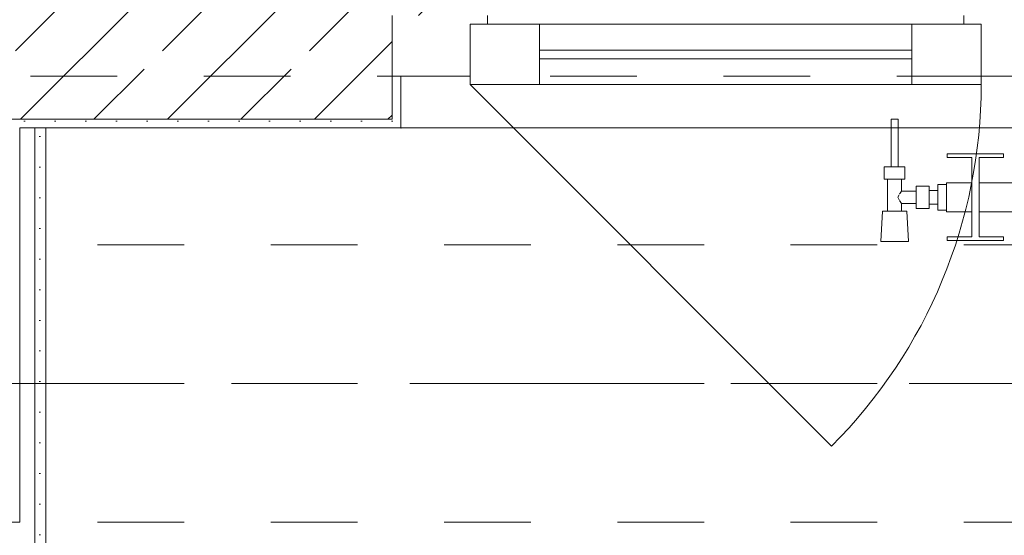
# Model space of a CAD drawing. Header units: metres. Extents: x -3.6 to 90.7, y -11.1 to 18.
# Tile 105 of 256: x 4.29 to 5.427, y 12.975 to 13.57. Entities that reach past the tile are written whole.
import ezdxf

# ---------------------------------------------------------------- set-up
doc = ezdxf.new("R2010")
doc.units = ezdxf.units.M
doc.header["$MEASUREMENT"] = 0
for name, pattern in [('Achse', [0.2, 0.1, -0.05, 0, -0.05]), ('Strichlinie doppelt', [0.546806, 0.264583, -0.105833, 0.070556, -0.105833]), ('Strichlinie eng', [0.115, 0.075, -0.04]), ('Untersicht', [0.1, 0.075, -0.025]), ('Wipeout_Contour', [1, 0, -1])]:
    doc.linetypes.add(name, pattern=pattern)
for name, color, linetype in [('152 - Bemaßung_ Beschriftung.Ausbau', 7, 'Continuous'), ('451 - Universal.Achsen Raster', 7, 'Continuous'), ('604 - Struktur.Wand Aussen', 7, 'Continuous'), ('608 - Struktur.Träger', 7, 'Continuous'), ('650 - Abdeckung.Fußboden Aufbau', 7, 'Continuous'), ('801 - HKLSE.Heizung_ Klima_ Lüftung', 7, 'Continuous'), ('Neubau_606 - Struktur.Wand Innen Ausbau', 7, 'Continuous'), ('Neubau_653 - Abdeckung.TB Verkofferung', 7, 'Continuous')]:
    doc.layers.add(name, color=color, linetype=linetype)
doc.styles.add('ERSTELLTER_STIL_2', font='txt')
doc.dimstyles.new('ERSTELLTER_STIL__3', dxfattribs={"dimtxt": 0.1, "dimasz": 0.0532, "dimexe": 0.18, "dimexo": 0.0625, "dimgap": 0, "dimtad": 1, "dimtih": 1, "dimtoh": 1, "dimzin": 0, "dimdsep": 46, "dimtxsty": 'ERSTELLTER_STIL_2', "dimblk": 'ARROWHEAD_2', "dimblk1": 'ARROWHEAD_2', "dimblk2": 'ARROWHEAD_2', "dimcen": 0.09, "dimse1": 1, "dimse2": 1, "dimclrd": 7, "dimclre": 7, "dimclrt": 7, "dimazin": 0, "dimtfac": 1, "dimtdec": 4, "dimtmove": 0, "dimatfit": 3, "dimfxl": 1, "dimtolj": 1, "dimtzin": 0, "dimarcsym": 0})
pattern_1 = [(45, (0, 0), (-0.01767767, 0.01767767), [0, -0.025])]

# ---------------------------------------------------------------- blocks, each defined once
blk = doc.blocks.new('*D252')
at = {"layer": '152 - Bemaßung_ Beschriftung.Ausbau', "color": 7, "linetype": 'Continuous', "lineweight": 5}
for p, q in [((4.21, 15.3025), (4.21, 15.4075)), ((7.66, 15.3025), (7.66, 15.4075)), ((4.2302, 15.39), (4.1898, 15.32)), ((7.6802, 15.39), (7.6398, 15.32)), ((4.05, 15.355), (4.21, 15.355)), ((4.21, 15.355), (7.66, 15.355))]:
    blk.add_line(p, q, dxfattribs=at)
at = {"layer": '152 - Bemaßung_ Beschriftung.Ausbau', "color": 7, "lineweight": 5, "char_height": 0.1, "attachment_point": 7, "style": 'ERSTELLTER_STIL_2'}
for s, insert in [('\\A1;{\\pql;\\fArial|b0|i0|c0|p38;3,45}', (5.7261, 15.375)), ('\\A1;{\\pql;\\fArial|b0|i0|c0|p38;16}', (7.488, 15.375))]:
    blk.add_mtext(s, dxfattribs=dict(at, insert=insert))
blk = doc.blocks.new('ARROWHEAD_2')
at = {"color": 0, "linetype": 'Continuous', "lineweight": 0}
for p, q in [((-0.378, -0.655), (0.378, 0.655)), ((0, 0), (-1, 0))]:
    blk.add_line(p, q, dxfattribs=at)
blk = doc.blocks.new('*D290')
at = {"layer": '152 - Bemaßung_ Beschriftung.Ausbau', "color": 7, "linetype": 'Continuous', "lineweight": 5}
for p, q in [((4.0002, 15.89), (3.9598, 15.82)), ((4.3002, 15.89), (4.2598, 15.82)), ((3.98, 15.855), (4.28, 15.855))]:
    blk.add_line(p, q, dxfattribs=at)
at = {"layer": '152 - Bemaßung_ Beschriftung.Ausbau', "color": 7, "lineweight": 5, "insert": (4.0541, 15.875), "char_height": 0.1, "attachment_point": 7, "style": 'ERSTELLTER_STIL_2'}
blk.add_mtext('\\A1;{\\pql;\\fArial|b0|i0|c0|p38;30}', dxfattribs=at)
blk = doc.blocks.new('*D291')
at = {"layer": '152 - Bemaßung_ Beschriftung.Ausbau', "color": 7, "linetype": 'Continuous', "lineweight": 5}
for p, q in [((4.28, 15.8025), (4.28, 15.9075)), ((7.58, 15.8025), (7.58, 15.9075)), ((4.3002, 15.89), (4.2598, 15.82)), ((7.6002, 15.89), (7.5598, 15.82)), ((3.98, 15.855), (4.28, 15.855)), ((4.28, 15.855), (7.58, 15.855)), ((7.58, 15.855), (7.88, 15.855))]:
    blk.add_line(p, q, dxfattribs=at)
at = {"layer": '152 - Bemaßung_ Beschriftung.Ausbau', "color": 7, "lineweight": 5, "insert": (5.797, 15.875), "char_height": 0.1, "attachment_point": 7, "style": 'ERSTELLTER_STIL_2'}
blk.add_mtext('\\A1;{\\pql;\\fArial|b0|i0|c0|p38;3,30}', dxfattribs=at)

msp = doc.modelspace()

# ---------------------------------------------------------------- hatches: boundary and pattern name
at = {"layer": '604 - Struktur.Wand Aussen', "linetype": 'Continuous', "lineweight": 0, "true_color": 0x000000}
h = msp.add_hatch(dxfattribs=at)
h.set_pattern_fill('Beton__Stahlbeton_0001', color=18, style=0, pattern_type=2)
h.set_pattern_definition([(45, (0, 0), (-0.0848528, 0.0848528), []), (45, (-0.04243, 0.04243), (-0.0848528, 0.0848528), [0.09, -0.03])])
h.paths.add_polyline_path([(3.46, 13.695), (3.46, 13.575), (3.52, 13.575), (3.52, 13.505), (3.52, 13.455), (4.72, 13.455), (4.72, 13.505), (4.72, 13.575), (4.78, 13.575), (4.78, 13.695)])
h = msp.add_hatch(dxfattribs=at)
h.set_pattern_fill('Gips_0001', color=18, style=0, pattern_type=2)
h.set_pattern_definition(pattern_1)
h.paths.add_polyline_path([(4.72, 13.445), (4.73, 13.445), (4.73, 13.505), (4.72, 13.505)])
h = msp.add_hatch(dxfattribs=at)
h.set_pattern_fill('Gips_0001', color=18, style=0, pattern_type=2)
h.set_pattern_definition(pattern_1)
h.paths.add_polyline_path([(4.29, 13.455), (4.29, 13.445), (4.72, 13.445), (4.72, 13.455)])
at = {"layer": 'Neubau_606 - Struktur.Wand Innen Ausbau', "linetype": 'Continuous', "lineweight": 0, "true_color": 0x000000}
h = msp.add_hatch(dxfattribs=at)
h.set_pattern_fill('Gips_0001', color=18, style=0, pattern_type=2)
h.set_pattern_definition(pattern_1)
h.paths.add_polyline_path([(4.32, 12.7025), (4.32, 13.445), (4.3075, 13.445), (4.3075, 12.7025)])

# ---------------------------------------------------------------- linework, layer by layer
at = {"layer": '451 - Universal.Achsen Raster', "color": 160, "linetype": 'Strichlinie doppelt', "lineweight": 9, "true_color": 0x3232ff}
msp.add_line((64.935, 13.15), (-3.175, 13.15), dxfattribs=at)
at = {"layer": '604 - Struktur.Wand Aussen', "color": 7, "linetype": 'Continuous', "lineweight": 13}
for p, q in [((4.72, 13.575), (4.72, 13.505)), ((4.72, 13.575), (4.72, 13.505)), ((4.72, 13.575), (4.72, 13.505)), ((4.83, 13.575), (4.83, 13.565)), ((5.38, 13.565), (5.38, 13.575)), ((4.83, 13.565), (4.81, 13.565)), ((4.81, 13.565), (4.81, 13.505)), ((4.81, 13.495), (4.81, 13.565)), ((4.81, 13.565), (4.89, 13.565)), ((4.89, 13.565), (5.32, 13.565)), ((4.89, 13.565), (4.89, 13.495)), ((5.32, 13.495), (5.32, 13.565)), ((5.32, 13.565), (5.4, 13.565)), ((5.4, 13.565), (5.38, 13.565)), ((5.4, 13.505), (5.4, 13.565)), ((5.4, 13.565), (5.4, 13.495)), ((4.89, 13.535), (5.32, 13.535)), ((5.32, 13.525), (4.89, 13.525)), ((4.72, 13.455), (4.72, 13.505)), ((4.81, 13.505), (4.72, 13.505)), ((5.42, 13.505), (5.4, 13.505)), ((5.44, 13.505), (5.42, 13.505)), ((4.89, 13.495), (4.81, 13.495)), ((5.32, 13.495), (4.89, 13.495)), ((5.4, 13.495), (5.32, 13.495)), ((3.52, 13.455), (4.72, 13.455))]:
    msp.add_line(p, q, dxfattribs=at)
at = {"layer": '604 - Struktur.Wand Aussen', "color": 7, "linetype": 'Continuous', "lineweight": 5}
for p, q in [((4.72, 13.505), (4.73, 13.505)), ((4.72, 13.505), (4.73, 13.505)), ((4.72, 13.505), (4.73, 13.505)), ((4.73, 13.505), (4.73, 13.455)), ((4.73, 13.505), (4.73, 13.455)), ((4.73, 13.455), (4.73, 13.445)), ((4.73, 13.455), (4.73, 13.445)), ((4.72, 13.445), (4.73, 13.445))]:
    msp.add_line(p, q, dxfattribs=at)
at = {"layer": '604 - Struktur.Wand Aussen', "color": 7, "linetype": 'Continuous', "lineweight": 9}
msp.add_line((4.81, 13.495), (5.2272, 13.0778), dxfattribs=at)
at = {"layer": '604 - Struktur.Wand Aussen', "color": 7, "linetype": 'Continuous', "lineweight": 5, "flags": 128}
msp.add_lwpolyline([(4.29, 13.445), (4.72, 13.445)], dxfattribs=at)
at = {"layer": '604 - Struktur.Wand Aussen', "color": 7, "linetype": 'Continuous', "lineweight": 9}
msp.add_point((4.73, 13.445), dxfattribs=at)
at = {"layer": '608 - Struktur.Träger', "color": 7, "linetype": 'Achse', "lineweight": 9}
msp.add_line((0.38, 13.15), (11.48, 13.15), dxfattribs=at)
at = {"layer": '608 - Struktur.Träger', "color": 7, "linetype": 'Untersicht', "lineweight": 13}
msp.add_line((0.38, 12.99), (11.48, 12.99), dxfattribs=at)
at = {"layer": '650 - Abdeckung.Fußboden Aufbau', "color": 7, "linetype": 'Continuous', "lineweight": 13, "flags": 128}
msp.add_lwpolyline([(7.57, 8.22), (7.57, 8.51), (7.66, 8.51), (7.66, 12.99), (7.57, 12.99), (7.57, 13.445), (4.29, 13.445), (4.29, 12.99), (4.21, 12.99), (4.21, 8.22)], dxfattribs=at)
at = {"layer": 'Neubau_606 - Struktur.Wand Innen Ausbau', "color": 1, "linetype": 'Continuous', "lineweight": 5}
msp.add_line((4.3075, 12.7525), (4.3075, 13.445), dxfattribs=at)
at = {"layer": 'Neubau_606 - Struktur.Wand Innen Ausbau', "color": 1, "linetype": 'Continuous', "lineweight": 5, "flags": 128}
msp.add_lwpolyline([(4.32, 12.69), (4.32, 13.445)], dxfattribs=at)
at = {"layer": 'Neubau_653 - Abdeckung.TB Verkofferung', "color": 1, "linetype": 'Untersicht', "lineweight": 9}
msp.add_line((0.7025, 13.505), (11.24, 13.505), dxfattribs=at)

# ---------------------------------------------------------------- dimensions: what is measured, and where the dimension line sits
at = {"layer": '152 - Bemaßung_ Beschriftung.Ausbau', "color": 7, "linetype": 'Continuous', "lineweight": 5}
dim = msp.add_linear_dim(base=(4.28, 15.855), p1=(3.98, 13.45), p2=(4.28, 13.45), dimstyle='ERSTELLTER_STIL__3', dxfattribs=at)
dim.commit()
dim.dimension.update_dxf_attribs({"geometry": '*D290', "text_midpoint": (4.1303, 15.925), "dimtype": 160})

# ---------------------------------------------------------------- next in the draw order: wipeouts: each hides what was drawn before it
at = {"color": 254, "linetype": 'Wipeout_Contour', "lineweight": 0, "ltscale": 3561.023185}
msp.add_wipeout([(5.36, 13.3817), (5.36, 13.3483), (5.3892, 13.3483), (5.3892, 13.3192), (5.3608, 13.3192), (5.3608, 13.315), (5.4258, 13.315), (5.4258, 13.3192), (5.3975, 13.3192), (5.3975, 13.3483), (5.4558, 13.3483), (5.4558, 13.3192), (5.4275, 13.3192), (5.4275, 13.315), (5.4925, 13.315), (5.4925, 13.3192), (5.4642, 13.3192), (5.4642, 13.3483), (5.5225, 13.3483), (5.5225, 13.3192), (5.4942, 13.3192), (5.4942, 13.315), (5.5592, 13.315), (5.5592, 13.3192), (5.5308, 13.3192), (5.5308, 13.3483), (5.5892, 13.3483), (5.5892, 13.3192), (5.5608, 13.3192), (5.5608, 13.315), (5.6258, 13.315), (5.6258, 13.3192), (5.5975, 13.3192), (5.5975, 13.3483), (5.6558, 13.3483), (5.6558, 13.3192), (5.6275, 13.3192), (5.6275, 13.315), (5.6925, 13.315), (5.6925, 13.3192), (5.6642, 13.3192), (5.6642, 13.3483), (5.7225, 13.3483), (5.7225, 13.3192), (5.6942, 13.3192), (5.6942, 13.315), (5.7592, 13.315), (5.7592, 13.3192), (5.7308, 13.3192), (5.7308, 13.3483), (5.7892, 13.3483), (5.7892, 13.3192), (5.7608, 13.3192), (5.7608, 13.315), (5.8258, 13.315), (5.8258, 13.3192), (5.7975, 13.3192), (5.7975, 13.3483), (5.8558, 13.3483), (5.8558, 13.3192), (5.8275, 13.3192), (5.8275, 13.315), (5.8925, 13.315), (5.8925, 13.3192), (5.8642, 13.3192), (5.8642, 13.3483), (5.9225, 13.3483), (5.9225, 13.3192), (5.8942, 13.3192), (5.8942, 13.315), (5.9592, 13.315), (5.9592, 13.3192), (5.9308, 13.3192), (5.9308, 13.3483), (5.9892, 13.3483), (5.9892, 13.3192), (5.9608, 13.3192), (5.9608, 13.315), (6.0258, 13.315), (6.0258, 13.3192), (5.9975, 13.3192), (5.9975, 13.3483), (6.0558, 13.3483), (6.0558, 13.3192), (6.0275, 13.3192), (6.0275, 13.315), (6.0925, 13.315), (6.0925, 13.3192), (6.0642, 13.3192), (6.0642, 13.3483), (6.1225, 13.3483), (6.1225, 13.3192), (6.0942, 13.3192), (6.0942, 13.315), (6.1592, 13.315), (6.1592, 13.3192), (6.1308, 13.3192), (6.1308, 13.3483), (6.1892, 13.3483), (6.1892, 13.3192), (6.1608, 13.3192), (6.1608, 13.315), (6.2258, 13.315), (6.2258, 13.3192), (6.1975, 13.3192), (6.1975, 13.3483), (6.2558, 13.3483), (6.2558, 13.3192), (6.2275, 13.3192), (6.2275, 13.315), (6.2925, 13.315), (6.2925, 13.3192), (6.2642, 13.3192), (6.2642, 13.3483), (6.3225, 13.3483), (6.3225, 13.3192), (6.2942, 13.3192), (6.2942, 13.315), (6.3592, 13.315), (6.3592, 13.3192), (6.3308, 13.3192), (6.3308, 13.3483), (6.36, 13.3483), (6.36, 13.3817), (6.3308, 13.3817), (6.3308, 13.4108), (6.3592, 13.4108), (6.3592, 13.415), (6.2942, 13.415), (6.2942, 13.4108), (6.3225, 13.4108), (6.3225, 13.3817), (6.2642, 13.3817), (6.2642, 13.4108), (6.2925, 13.4108), (6.2925, 13.415), (6.2275, 13.415), (6.2275, 13.4108), (6.2558, 13.4108), (6.2558, 13.3817), (6.1975, 13.3817), (6.1975, 13.4108), (6.2258, 13.4108), (6.2258, 13.415), (6.1608, 13.415), (6.1608, 13.4108), (6.1892, 13.4108), (6.1892, 13.3817), (6.1308, 13.3817), (6.1308, 13.4108), (6.1592, 13.4108), (6.1592, 13.415), (6.0942, 13.415), (6.0942, 13.4108), (6.1225, 13.4108), (6.1225, 13.3817), (6.0642, 13.3817), (6.0642, 13.4108), (6.0925, 13.4108), (6.0925, 13.415), (6.0275, 13.415), (6.0275, 13.4108), (6.0558, 13.4108), (6.0558, 13.3817), (5.9975, 13.3817), (5.9975, 13.4108), (6.0258, 13.4108), (6.0258, 13.415), (5.9608, 13.415), (5.9608, 13.4108), (5.9892, 13.4108), (5.9892, 13.3817), (5.9308, 13.3817), (5.9308, 13.4108), (5.9592, 13.4108), (5.9592, 13.415), (5.8942, 13.415), (5.8942, 13.4108), (5.9225, 13.4108), (5.9225, 13.3817), (5.8642, 13.3817), (5.8642, 13.4108), (5.8925, 13.4108), (5.8925, 13.415), (5.8275, 13.415), (5.8275, 13.4108), (5.8558, 13.4108), (5.8558, 13.3817), (5.7975, 13.3817), (5.7975, 13.4108), (5.8258, 13.4108), (5.8258, 13.415), (5.7608, 13.415), (5.7608, 13.4108), (5.7892, 13.4108), (5.7892, 13.3817), (5.7308, 13.3817), (5.7308, 13.4108), (5.7592, 13.4108), (5.7592, 13.415), (5.6942, 13.415), (5.6942, 13.4108), (5.7225, 13.4108), (5.7225, 13.3817), (5.6642, 13.3817), (5.6642, 13.4108), (5.6925, 13.4108), (5.6925, 13.415), (5.6275, 13.415), (5.6275, 13.4108), (5.6558, 13.4108), (5.6558, 13.3817), (5.5975, 13.3817), (5.5975, 13.4108), (5.6258, 13.4108), (5.6258, 13.415), (5.5608, 13.415), (5.5608, 13.4108), (5.5892, 13.4108), (5.5892, 13.3817), (5.5308, 13.3817), (5.5308, 13.4108), (5.5592, 13.4108), (5.5592, 13.415), (5.4942, 13.415), (5.4942, 13.4108), (5.5225, 13.4108), (5.5225, 13.3817), (5.4642, 13.3817), (5.4642, 13.4108), (5.4925, 13.4108), (5.4925, 13.415), (5.4275, 13.415), (5.4275, 13.4108), (5.4558, 13.4108), (5.4558, 13.3817), (5.3975, 13.3817), (5.3975, 13.4108), (5.4258, 13.4108), (5.4258, 13.415), (5.3608, 13.415), (5.3608, 13.4108), (5.3892, 13.4108), (5.3892, 13.3817)], dxfattribs=at).dxf.layer = '801 - HKLSE.Heizung_ Klima_ Lüftung'

# ---------------------------------------------------------------- next in the draw order: linework, layer by layer
at = {"layer": '801 - HKLSE.Heizung_ Klima_ Lüftung', "color": 7, "linetype": 'Continuous', "lineweight": 5}
for p, q in [((5.4258, 13.4108), (5.4258, 13.415)), ((5.3892, 13.4108), (5.3892, 13.3192)), ((5.3975, 13.3192), (5.3975, 13.4108)), ((5.3975, 13.4108), (5.4258, 13.4108)), ((5.3975, 13.3817), (5.4558, 13.3817)), ((5.3975, 13.3483), (5.4558, 13.3483)), ((5.4258, 13.3192), (5.3975, 13.3192)), ((5.4258, 13.315), (5.4258, 13.3192))]:
    msp.add_line(p, q, dxfattribs=at)

# ---------------------------------------------------------------- next in the draw order: wipeouts: each hides what was drawn before it
at = {"color": 254, "linetype": 'Wipeout_Contour', "lineweight": 0, "ltscale": 458.582628}
msp.add_wipeout([(5.36, 13.3503), (5.36, 13.3797), (5.35, 13.3797), (5.35, 13.373), (5.34, 13.373), (5.34, 13.378), (5.325, 13.378), (5.325, 13.372), (5.308, 13.372), (5.308, 13.386), (5.312, 13.386), (5.312, 13.4), (5.304, 13.4), (5.304, 13.455), (5.296, 13.455), (5.296, 13.4), (5.288, 13.4), (5.288, 13.386), (5.292, 13.386), (5.292, 13.349), (5.286, 13.349), (5.284, 13.314), (5.316, 13.314), (5.314, 13.349), (5.308, 13.349), (5.308, 13.358), (5.325, 13.358), (5.325, 13.352), (5.34, 13.352), (5.34, 13.357), (5.35, 13.357), (5.35, 13.3503)], dxfattribs=at).dxf.layer = '801 - HKLSE.Heizung_ Klima_ Lüftung'

# ---------------------------------------------------------------- next in the draw order: linework, layer by layer
at = {"layer": '604 - Struktur.Wand Aussen', "color": 7, "linetype": 'Continuous', "lineweight": 9}
msp.add_line((7.11, 13.445), (4.73, 13.445), dxfattribs=at)
at = {"layer": '604 - Struktur.Wand Aussen', "color": 7, "linetype": 'Strichlinie eng', "lineweight": 9}
msp.add_line((7.11, 13.445), (4.73, 13.445), dxfattribs=at)
at = {"layer": '604 - Struktur.Wand Aussen', "color": 7, "linetype": 'Continuous', "lineweight": 9}
msp.add_arc((4.81, 13.495), 0.59, 315, 0, dxfattribs=at)
at = {"layer": '608 - Struktur.Träger', "color": 7, "linetype": 'Untersicht', "lineweight": 13}
msp.add_line((0.38, 13.31), (11.48, 13.31), dxfattribs=at)
at = {"layer": '801 - HKLSE.Heizung_ Klima_ Lüftung', "color": 7, "linetype": 'Continuous', "lineweight": 5}
for p, q in [((5.2972, 13.455), (5.296, 13.455)), ((5.296, 13.455), (5.296, 13.4)), ((5.3, 13.455), (5.2972, 13.455)), ((5.3028, 13.455), (5.3, 13.455)), ((5.304, 13.455), (5.3028, 13.455)), ((5.304, 13.455), (5.304, 13.4)), ((5.3608, 13.415), (5.3608, 13.4108)), ((5.4258, 13.415), (5.3608, 13.415)), ((5.3608, 13.415), (5.3608, 13.4108)), ((5.3608, 13.4108), (5.3892, 13.4108)), ((5.294, 13.4), (5.288, 13.4)), ((5.288, 13.4), (5.288, 13.386)), ((5.306, 13.4), (5.294, 13.4)), ((5.2972, 13.4), (5.296, 13.4)), ((5.3, 13.4), (5.2972, 13.4)), ((5.3028, 13.4), (5.3, 13.4)), ((5.304, 13.4), (5.3028, 13.4)), ((5.312, 13.4), (5.306, 13.4)), ((5.312, 13.4), (5.312, 13.386)), ((5.294, 13.386), (5.288, 13.386)), ((5.292, 13.386), (5.292, 13.349)), ((5.306, 13.386), (5.294, 13.386)), ((5.312, 13.386), (5.306, 13.386)), ((5.308, 13.386), (5.308, 13.372)), ((5.35, 13.3797), (5.35, 13.365)), ((5.35, 13.3797), (5.36, 13.3797)), ((5.35, 13.3797), (5.35, 13.365)), ((5.35, 13.3797), (5.36, 13.3797)), ((5.36, 13.3817), (5.36, 13.3768)), ((5.36, 13.3817), (5.3892, 13.3817)), ((5.3053, 13.3679), (5.3039, 13.365)), ((5.3063, 13.3699), (5.3058, 13.3689)), ((5.308, 13.372), (5.3063, 13.3699)), ((5.308, 13.372), (5.325, 13.372)), ((5.325, 13.378), (5.325, 13.3715)), ((5.325, 13.378), (5.34, 13.378)), ((5.325, 13.3715), (5.325, 13.3585)), ((5.34, 13.378), (5.34, 13.3715)), ((5.34, 13.373), (5.35, 13.373)), ((5.34, 13.3715), (5.34, 13.3585)), ((5.35, 13.373), (5.35, 13.3707)), ((5.35, 13.3707), (5.35, 13.365)), ((5.36, 13.3768), (5.36, 13.365)), ((5.3039, 13.365), (5.3053, 13.3621)), ((5.3058, 13.3611), (5.3063, 13.3601)), ((5.3063, 13.3601), (5.308, 13.358)), ((5.308, 13.358), (5.308, 13.349)), ((5.308, 13.358), (5.325, 13.358)), ((5.325, 13.3585), (5.325, 13.352)), ((5.34, 13.3585), (5.34, 13.352)), ((5.34, 13.357), (5.35, 13.357)), ((5.35, 13.365), (5.35, 13.3503)), ((5.35, 13.365), (5.35, 13.3503)), ((5.35, 13.365), (5.35, 13.3593)), ((5.35, 13.3593), (5.35, 13.357)), ((5.36, 13.365), (5.36, 13.3532)), ((5.286, 13.349), (5.284, 13.314)), ((5.2901, 13.349), (5.286, 13.349)), ((5.3, 13.349), (5.2901, 13.349)), ((5.3099, 13.349), (5.3, 13.349)), ((5.314, 13.349), (5.3099, 13.349)), ((5.314, 13.349), (5.316, 13.314)), ((5.325, 13.352), (5.34, 13.352)), ((5.35, 13.3503), (5.36, 13.3503)), ((5.35, 13.3503), (5.36, 13.3503)), ((5.35, 13.3503), (5.36, 13.3503)), ((5.35, 13.3503), (5.36, 13.3503)), ((5.36, 13.3532), (5.36, 13.3483)), ((5.36, 13.3483), (5.3892, 13.3483)), ((5.2887, 13.314), (5.284, 13.314)), ((5.284, 13.314), (5.2887, 13.314)), ((5.3, 13.314), (5.2887, 13.314)), ((5.2887, 13.314), (5.3, 13.314)), ((5.3113, 13.314), (5.3, 13.314)), ((5.3, 13.314), (5.3113, 13.314)), ((5.3113, 13.314), (5.316, 13.314)), ((5.316, 13.314), (5.3113, 13.314)), ((5.3608, 13.3192), (5.3608, 13.315)), ((5.3892, 13.3192), (5.3608, 13.3192)), ((5.3608, 13.3192), (5.3608, 13.315)), ((5.3608, 13.315), (5.4258, 13.315)), ((5.3608, 13.315), (5.4258, 13.315))]:
    msp.add_line(p, q, dxfattribs=at)

# ---------------------------------------------------------------- next in the draw order: dimensions: what is measured, and where the dimension line sits
at = {"layer": '152 - Bemaßung_ Beschriftung.Ausbau', "color": 7, "linetype": 'Continuous', "lineweight": 5}
for base, p1, p2, picture, middle in [((7.58, 15.855), (4.28, 13.45), (7.58, 13), '*D291', (5.9268, 15.925)), ((7.66, 15.355), (4.21, 12.99), (7.66, 10.75), '*D252', (5.856, 15.425))]:
    dim = msp.add_linear_dim(base=base, p1=p1, p2=p2, dimstyle='ERSTELLTER_STIL__3', dxfattribs=at)
    dim.commit()
    dim.dimension.update_dxf_attribs({"geometry": picture, "text_midpoint": middle, "dimtype": 160})

doc.saveas('drawing.dxf')
